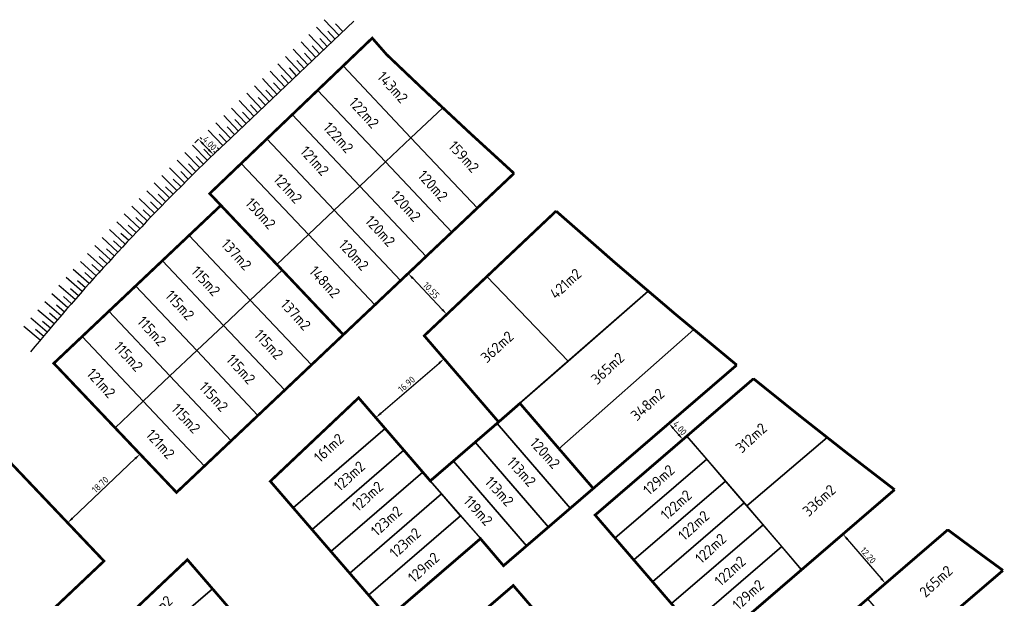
# Model space of a CAD drawing. Header units: metres. Extents: x 104077 to 107207, y 427465 to 428236.
# Tile 4 of 7: x 104285 to 104469, y 428127 to 428236. Entities that reach past the tile are written whole.
import ezdxf

# ---------------------------------------------------------------- set-up
doc = ezdxf.new("R2010")
doc.units = ezdxf.units.M
doc.layers.get('DefPoints').update_dxf_attribs({"color": 211, "lineweight": 18})
for name, color, linetype, lineweight in [('_BPD-AL-T25', 7, 'Continuous', 25), ('_BPD_uitgfite', 170, 'Continuous', 30), ('_GEMEENTE-AL-T25 2.7', 7, 'Continuous', 25), ('_GEMEENTE_uitgifte 2.7', 170, 'Continuous', 30), ('_Taluds', 130, 'Continuous', 30), ('maatvoering', 130, 'Continuous', 30)]:
    doc.layers.add(name, color=color, linetype=linetype, lineweight=lineweight)
for name, color, linetype in [('_BPD_kavels grijs', 8, 'KG-KADASTRAAL'), ('_GEMEENTE_kavels grijs 2.7', 8, 'KG-KADASTRAAL'), ('_School_kavels grijs', 8, 'KG-KADASTRAAL'), ('_School_uitgifte', 170, 'Continuous'), ('_Trivire-AL-T25', 7, 'KG-KADASTRAAL'), ('_Trivire_kavels grijs', 8, 'KG-KADASTRAAL'), ('_Trivire_uitgifte', 170, 'Continuous'), ('_VolkerWessels-AL-T25', 7, 'KG-KADASTRAAL'), ('_VolkerWessels_kavels grijs', 8, 'KG-KADASTRAAL'), ('_VolkerWessels_uitgifte', 170, 'Continuous')]:
    doc.layers.add(name, color=color, linetype=linetype)
doc.styles.add('NLCS-ISO', font='NLCS-ISO.ttf')
doc.styles.add('NLCS-ISO-M500-T25', font='NLCS-ISO.ttf', dxfattribs={"height": 1.25})
doc.linetypes.add('KG-KADASTRAAL', pattern='A,5.5,-2,["K",Standard,S=1.8,R=0,X=0,Y=-0.9],-2,5.5,-2,[5,NLCS.SHX,S=0.75,R=0,X=0,Y=0],-2', length=19)
doc.dimstyles.new('NLCS-M500-T25-PIJL_L2_H1', dxfattribs={"dimscale": 0.5, "dimtxt": 1.25, "dimasz": 2.5, "dimexe": 2, "dimexo": 2, "dimgap": 0.7, "dimtad": 1, "dimzin": 0, "dimdsep": 46, "dimtxsty": 'NLCS-ISO-M500-T25', "dimcen": 2.5, "dimdle": 2, "dimclrd": 256, "dimclre": 256, "dimclrt": 7, "dimadec": 1, "dimazin": 0, "dimtfac": 1, "dimtofl": 0, "dimtmove": 0, "dimatfit": 3, "dimfxl": 2, "dimfxlon": 1, "dimtfill": 1, "dimtfillclr": 256, "dimtolj": 1, "dimtzin": 0, "dimlwd": -1, "dimlwe": -1, "dimarcsym": 0})

# ---------------------------------------------------------------- blocks, each defined once
blk = doc.blocks.new('*D13')
at = {"layer": 'DefPoints', "color": 0, "transparency": 16777216}
for p in [(104357.47, 428187.97), (104357.47, 428187.97), (104364.71, 428180.3)]:
    blk.add_point(p, dxfattribs=at)
at = {"layer": 'maatvoering', "transparency": 16777216}
for p, q in [((104357.47, 428187.97), (104358.19, 428188.65)), ((104363.86, 428181.21), (104358.32, 428187.06)), ((104364.71, 428180.3), (104365.44, 428180.99))]:
    blk.add_line(p, q, dxfattribs=at)
for points in [[(104358.48, 428187.2), (104358.17, 428186.91), (104357.47, 428187.97)], [(104364.01, 428181.35), (104363.7, 428181.07), (104364.71, 428180.3)]]:
    blk.add_solid(points, dxfattribs=at)
at = {"layer": 'maatvoering', "color": 7, "transparency": 16777216, "insert": (104361.8, 428184.8), "char_height": 1.25, "attachment_point": 5, "rotation": 313.4034, "style": 'NLCS-ISO-M500-T25', "bg_fill": 3, "box_fill_scale": 1.1, "bg_fill_color": 256, "bg_fill_true_color": 13158600, "bg_fill_transparency": 0}
blk.add_mtext('\\A1;10.55', dxfattribs=at)
blk = doc.blocks.new('*D14')
at = {"layer": 'DefPoints', "color": 0, "transparency": 16777216}
for p in [(104438.9, 428139.13), (104446.86, 428129.88), (104446.86, 428129.88)]:
    blk.add_point(p, dxfattribs=at)
at = {"layer": 'maatvoering', "transparency": 16777216}
for p, q in [((104438.9, 428139.13), (104438.14, 428138.48)), ((104439.72, 428138.18), (104446.05, 428130.83)), ((104446.86, 428129.88), (104446.11, 428129.23))]:
    blk.add_line(p, q, dxfattribs=at)
for points in [[(104439.88, 428138.32), (104439.56, 428138.05), (104438.9, 428139.13)], [(104446.21, 428130.97), (104445.89, 428130.69), (104446.86, 428129.88)]]:
    blk.add_solid(points, dxfattribs=at)
at = {"layer": 'maatvoering', "color": 7, "transparency": 16777216, "insert": (104443.62, 428135.14), "char_height": 1.25, "attachment_point": 5, "rotation": 310.7309, "style": 'NLCS-ISO-M500-T25', "bg_fill": 3, "box_fill_scale": 1.1, "bg_fill_color": 256, "bg_fill_true_color": 13158600, "bg_fill_transparency": 0}
blk.add_mtext('\\A1;12.20', dxfattribs=at)
blk = doc.blocks.new('*D23')
at = {"layer": '_Taluds', "transparency": 16777216}
for p, q in [((104318.21, 428213.11), (104317.49, 428212.42)), ((104319.08, 428212.21), (104320.12, 428211.13)), ((104320.99, 428210.23), (104321.71, 428210.92))]:
    blk.add_line(p, q, dxfattribs=at)
for points in [[(104319.23, 428212.35), (104318.93, 428212.06), (104318.21, 428213.11)], [(104320.27, 428211.27), (104319.97, 428210.98), (104320.99, 428210.23)]]:
    blk.add_solid(points, dxfattribs=at)
at = {"layer": '_Taluds', "color": 7, "transparency": 16777216, "insert": (104320.3, 428212.34), "char_height": 1.25, "attachment_point": 5, "rotation": 313.904, "style": 'NLCS-ISO-M500-T25', "bg_fill": 3, "box_fill_scale": 1.1, "bg_fill_color": 256, "bg_fill_true_color": 13158600, "bg_fill_transparency": 0}
blk.add_mtext('\\A1;4.00', dxfattribs=at)
at = {"layer": 'DefPoints', "color": 0, "transparency": 16777216}
for p in [(104318.21, 428213.11), (104320.99, 428210.23), (104320.99, 428210.23)]:
    blk.add_point(p, dxfattribs=at)
blk = doc.blocks.new('*D28')
at = {"layer": 'DefPoints', "color": 0, "transparency": 16777216}
for p in [(104307.25, 428154.13), (104307.25, 428154.13), (104293.69, 428141.25)]:
    blk.add_point(p, dxfattribs=at)
at = {"layer": 'maatvoering', "transparency": 16777216}
for p, q in [((104294.6, 428142.11), (104306.34, 428153.27)), ((104307.25, 428154.13), (104306.56, 428154.85)), ((104293.69, 428141.25), (104293, 428141.98))]:
    blk.add_line(p, q, dxfattribs=at)
for points in [[(104306.2, 428153.42), (104306.49, 428153.12), (104307.25, 428154.13)], [(104294.45, 428142.26), (104294.74, 428141.96), (104293.69, 428141.25)]]:
    blk.add_solid(points, dxfattribs=at)
at = {"layer": 'maatvoering', "color": 7, "transparency": 16777216, "insert": (104299.8, 428148.4), "char_height": 1.25, "attachment_point": 5, "rotation": 43.5218, "style": 'NLCS-ISO-M500-T25', "bg_fill": 3, "box_fill_scale": 1.1, "bg_fill_color": 256, "bg_fill_true_color": 13158600, "bg_fill_transparency": 0}
blk.add_mtext('\\A1;18.70', dxfattribs=at)
blk = doc.blocks.new('*D33')
at = {"layer": 'DefPoints', "color": 0, "transparency": 16777216}
for p in [(104364.2, 428171.98), (104364.2, 428171.98), (104351.4, 428160.94)]:
    blk.add_point(p, dxfattribs=at)
at = {"layer": 'maatvoering', "transparency": 16777216}
for p, q in [((104364.2, 428171.98), (104363.55, 428172.74)), ((104352.35, 428161.76), (104363.26, 428171.16)), ((104351.4, 428160.94), (104350.75, 428161.7))]:
    blk.add_line(p, q, dxfattribs=at)
for points in [[(104363.12, 428171.32), (104363.39, 428171), (104364.2, 428171.98)], [(104352.21, 428161.91), (104352.49, 428161.6), (104351.4, 428160.94)]]:
    blk.add_solid(points, dxfattribs=at)
at = {"layer": 'maatvoering', "color": 7, "transparency": 16777216, "insert": (104357.17, 428167.2), "char_height": 1.25, "attachment_point": 5, "rotation": 40.7763, "style": 'NLCS-ISO-M500-T25', "bg_fill": 3, "box_fill_scale": 1.1, "bg_fill_color": 256, "bg_fill_true_color": 13158600, "bg_fill_transparency": 0}
blk.add_mtext('\\A1;16.90', dxfattribs=at)
blk = doc.blocks.new('*D34')
at = {"layer": 'maatvoering', "transparency": 16777216}
for p, q in [((104406.32, 428159.88), (104407.07, 428160.54)), ((104407.13, 428158.94), (104408.11, 428157.8)), ((104408.93, 428156.85), (104409.68, 428157.5))]:
    blk.add_line(p, q, dxfattribs=at)
for points in [[(104407.29, 428159.07), (104406.97, 428158.8), (104406.32, 428159.88)], [(104408.27, 428157.94), (104407.95, 428157.66), (104408.93, 428156.85)]]:
    blk.add_solid(points, dxfattribs=at)
at = {"layer": 'maatvoering', "color": 7, "transparency": 16777216, "insert": (104408.36, 428159), "char_height": 1.25, "attachment_point": 5, "rotation": 310.717, "style": 'NLCS-ISO-M500-T25', "bg_fill": 3, "box_fill_scale": 1.1, "bg_fill_color": 256, "bg_fill_true_color": 13158600, "bg_fill_transparency": 0}
blk.add_mtext('\\A1;4.00', dxfattribs=at)
at = {"layer": 'DefPoints', "color": 0, "transparency": 16777216}
for p in [(104406.32, 428159.88), (104408.93, 428156.85), (104408.93, 428156.85)]:
    blk.add_point(p, dxfattribs=at)

msp = doc.modelspace()

# ---------------------------------------------------------------- linework, layer by layer
at = {"layer": '_BPD_kavels grijs', "ltscale": 0.2, "flags": 128}
msp.add_lwpolyline([(104402.45, 428184.626, -0.0052173), (104385.174, 428199.65), (104372.228, 428187.407), (104387.434, 428171.529), (104402.45, 428184.626, -0.0052173)], format="xyb", close=True, dxfattribs=at)
for points in [[(104416.906, 428149.069), (104413.387, 428153.165), (104396.194, 428138.394), (104399.717, 428134.301), (104416.906, 428149.069)], [(104420.427, 428144.971), (104416.906, 428149.069), (104399.717, 428134.301), (104403.242, 428130.206), (104420.427, 428144.971)], [(104423.942, 428140.88), (104420.427, 428144.971), (104403.242, 428130.206), (104406.761, 428126.118), (104423.942, 428140.88)], [(104427.462, 428136.782), (104423.942, 428140.88), (104406.761, 428126.118), (104410.285, 428122.024), (104427.462, 428136.782)], [(104431.168, 428132.469), (104427.462, 428136.782), (104410.285, 428122.024), (104414.011, 428117.695), (104431.168, 428132.469)], [(104380.876, 428125.183), (104377.157, 428129.503), (104360.038, 428114.775), (104363.751, 428110.471), (104380.876, 428125.183)]]:
    msp.add_lwpolyline(points, close=True, dxfattribs=at)
at = {"layer": '_BPD_uitgfite', "const_width": 0.5, "flags": 128}
msp.add_lwpolyline([(104392.138, 428147.681), (104378.401, 428163.622), (104374.414, 428160.138), (104360.479, 428176.295), (104385.174, 428199.65, 0.0101322), (104419.007, 428170.806)], format="xyb", close=True, dxfattribs=at)
at = {"layer": '_BPD_uitgfite', "flags": 128}
msp.add_lwpolyline([(104414.011, 428117.695, 0.5, 0.5, 0), (104392.485, 428142.702, 0.5, 0.5, 0), (104422.156, 428168.239, 0.5, 0.5, 0.0076596), (104448.571, 428147.454, 0.5, 0.5, 0), (104414.011, 428117.695, 0, 0, 0)], format="xyseb", close=True, dxfattribs=at)
at = {"layer": '_BPD_uitgfite', "const_width": 0.5, "flags": 128}
msp.add_lwpolyline([(104377.157, 428129.503), (104360.038, 428114.775), (104355.712, 428119.792), (104342.891, 428108.765), (104349.677, 428100.904), (104332.252, 428085.911), (104351.336, 428063.728), (104368.787, 428078.754), (104356.858, 428092.587), (104369.651, 428103.63), (104381.594, 428089.782), (104398.683, 428104.497), (104377.157, 428129.503)], dxfattribs=at)
at = {"layer": '_School_uitgifte', "const_width": 0.5, "flags": 128}
msp.add_lwpolyline([(104300.494, 428134.084), (104273.064, 428162.968, -0.0266231), (104238.062, 428125.978, -0.0070088), (104228.191, 428116.868), (104246.573, 428095.613), (104267.433, 428115.34), (104273.696, 428108.718), (104300.494, 428134.084)], format="xyb", close=True, dxfattribs=at)
at = {"layer": '_Taluds', "flags": 128}
msp.add_lwpolyline([(104347.273, 428235.255), (104323.048, 428212.198, 0.0065051), (104314.86, 428204.214, 0.0238077), (104286.739, 428173.255, 0.0238077)], format="xyb", dxfattribs=at)
for points in [[(104344.487, 428232.59), (104341.749, 428235.505)], [(104343.847, 428234.732), (104345.214, 428233.271)], [(104341.59, 428229.832), (104338.851, 428232.748)], [(104343.038, 428231.211), (104340.3, 428234.126)], [(104342.398, 428233.354), (104343.765, 428231.892)], [(104340.141, 428228.454), (104337.403, 428231.369)], [(104339.501, 428230.596), (104340.867, 428229.134)], [(104340.949, 428231.975), (104342.316, 428230.513)], [(104338.692, 428227.075), (104335.954, 428229.99)], [(104338.052, 428229.217), (104339.419, 428227.756)], [(104335.795, 428224.317), (104333.056, 428227.232)], [(104337.244, 428225.696), (104334.505, 428228.611)], [(104336.603, 428227.838), (104337.97, 428226.377)], [(104334.346, 428222.938), (104331.608, 428225.854)], [(104333.706, 428225.081), (104335.072, 428223.619)], [(104335.154, 428226.459), (104336.521, 428224.998)], [(104332.897, 428221.559), (104330.159, 428224.475)], [(104332.257, 428223.702), (104333.624, 428222.24)], [(104330, 428218.802), (104327.261, 428221.717)], [(104331.449, 428220.181), (104328.71, 428223.096)], [(104330.808, 428222.323), (104332.175, 428220.861)], [(104328.551, 428217.423), (104325.813, 428220.338)], [(104327.911, 428219.565), (104329.277, 428218.104)], [(104329.359, 428220.944), (104330.726, 428219.483)], [(104327.102, 428216.044), (104324.364, 428218.959)], [(104326.462, 428218.186), (104327.829, 428216.725)], [(104324.201, 428213.29), (104321.457, 428216.2)], [(104325.654, 428214.665), (104322.915, 428217.581)], [(104325.013, 428216.808), (104326.38, 428215.346)], [(104322.75, 428211.915), (104319.992, 428214.812)], [(104322.095, 428214.053), (104323.472, 428212.6)], [(104323.557, 428215.431), (104324.926, 428213.972)], [(104321.304, 428210.532), (104318.533, 428213.417)], [(104320.64, 428212.667), (104322.023, 428211.221)], [(104318.432, 428207.748), (104315.635, 428210.608)], [(104319.865, 428209.144), (104317.081, 428212.016)], [(104319.191, 428211.276), (104320.58, 428209.836)], [(104317.005, 428206.347), (104314.196, 428209.193)], [(104316.312, 428208.472), (104317.715, 428207.045)], [(104317.748, 428209.877), (104319.144, 428208.444)], [(104315.585, 428204.938), (104312.763, 428207.772)], [(104314.882, 428207.061), (104316.291, 428205.64)], [(104312.764, 428202.102), (104309.916, 428204.91)], [(104314.172, 428203.524), (104311.336, 428206.345)], [(104313.459, 428205.643), (104314.874, 428204.229)], [(104311.364, 428200.675), (104308.502, 428203.47)], [(104312.042, 428204.219), (104313.464, 428202.811)], [(104309.969, 428199.241), (104307.095, 428202.023)], [(104309.228, 428201.351), (104310.662, 428199.956)], [(104310.632, 428202.788), (104312.06, 428201.386)], [(104308.581, 428197.801), (104305.695, 428200.57)], [(104307.83, 428199.907), (104309.271, 428198.519)], [(104305.826, 428194.902), (104302.914, 428197.644)], [(104307.2, 428196.354), (104304.301, 428199.11)], [(104306.44, 428198.457), (104307.887, 428197.075)], [(104304.458, 428193.443), (104301.534, 428196.172)], [(104303.678, 428195.538), (104305.138, 428194.17)], [(104305.056, 428197.001), (104306.509, 428195.626)], [(104303.096, 428191.977), (104300.16, 428194.693)], [(104302.307, 428194.07), (104303.773, 428192.708)], [(104301.742, 428190.506), (104298.793, 428193.209)], [(104300.943, 428192.595), (104302.415, 428191.239)], [(104299.053, 428187.545), (104296.08, 428190.22)], [(104300.394, 428189.029), (104297.433, 428191.718)], [(104299.586, 428191.113), (104301.064, 428189.765)], [(104297.718, 428186.055), (104294.733, 428188.717)], [(104296.891, 428188.132), (104298.382, 428186.797)], [(104298.235, 428189.626), (104299.719, 428188.284)], [(104296.391, 428184.559), (104293.393, 428187.208)], [(104295.554, 428186.633), (104297.051, 428185.305)], [(104295.07, 428183.057), (104292.06, 428185.692)], [(104294.224, 428185.127), (104295.727, 428183.806)], [(104292.449, 428180.036), (104289.416, 428182.643)], [(104293.756, 428181.55), (104290.735, 428184.171)], [(104292.901, 428183.615), (104294.409, 428182.301)], [(104291.149, 428178.516), (104288.104, 428181.109)], [(104291.584, 428182.098), (104293.099, 428180.79)], [(104289.856, 428176.99), (104286.799, 428179.57)], [(104288.972, 428179.044), (104290.498, 428177.751)], [(104290.275, 428180.574), (104291.795, 428179.273)], [(104288.569, 428175.459), (104285.501, 428178.024)], [(104287.676, 428177.509), (104289.209, 428176.222)]]:
    msp.add_lwpolyline(points, dxfattribs=at)
at = {"layer": '_Trivire_kavels grijs', "ltscale": 0.2, "flags": 128}
for points in [[(104322.391, 428200.723), (104316.443, 428195.097), (104327.891, 428182.976), (104333.853, 428188.607), (104322.391, 428200.723)], [(104316.443, 428195.097), (104311.43, 428190.356), (104322.875, 428178.238), (104327.891, 428182.976), (104316.443, 428195.097)], [(104311.43, 428190.356), (104306.416, 428185.615), (104317.859, 428173.5), (104322.875, 428178.238), (104311.43, 428190.356)], [(104333.853, 428188.607), (104327.891, 428182.976), (104339.356, 428170.839), (104345.324, 428176.482), (104333.853, 428188.607)], [(104306.416, 428185.615), (104301.403, 428180.873), (104312.843, 428168.762), (104317.859, 428173.5), (104306.416, 428185.615)], [(104327.891, 428182.976), (104322.875, 428178.238), (104334.343, 428166.097), (104339.356, 428170.839), (104327.891, 428182.976)], [(104301.403, 428180.873), (104296.39, 428176.132), (104307.827, 428164.024), (104312.843, 428168.762), (104301.403, 428180.873)], [(104322.875, 428178.238), (104317.859, 428173.5), (104329.33, 428161.356), (104334.343, 428166.097), (104322.875, 428178.238)], [(104296.39, 428176.132), (104291.101, 428171.13), (104302.568, 428159.057), (104307.827, 428164.024), (104296.39, 428176.132)], [(104317.859, 428173.5), (104312.843, 428168.762), (104324.317, 428156.615), (104329.33, 428161.356), (104317.859, 428173.5)]]:
    msp.add_lwpolyline(points, close=True, dxfattribs=at)
at = {"layer": '_Trivire_uitgifte', "const_width": 0.5, "flags": 128}
msp.add_lwpolyline([(104322.391, 428200.723), (104345.324, 428176.482), (104314.081, 428146.934), (104291.101, 428171.13)], close=True, dxfattribs=at)
at = {"layer": '_VolkerWessels_kavels grijs', "ltscale": 0.2, "flags": 128}
for points in [[(104363.944, 428219.008, -0.0033104), (104353.405, 428229.006), (104350.736, 428232.056), (104345.287, 428226.842), (104357.995, 428213.388), (104363.944, 428219.008, -0.0033104)], [(104363.944, 428219.008), (104357.995, 428213.388), (104370.428, 428200.225), (104377.293, 428206.718, -0.0041348), (104363.944, 428219.008)]]:
    msp.add_lwpolyline(points, format="xyb", close=True, dxfattribs=at)
for points in [[(104345.287, 428226.842), (104340.518, 428222.279), (104353.197, 428208.856), (104357.995, 428213.388), (104345.287, 428226.842)], [(104353.197, 428208.856), (104340.518, 428222.279), (104335.75, 428217.716), (104348.399, 428204.324), (104353.197, 428208.856)], [(104348.399, 428204.324), (104335.75, 428217.716), (104330.981, 428213.153), (104343.601, 428199.792), (104348.399, 428204.324)], [(104330.981, 428213.153), (104326.212, 428208.59), (104338.803, 428195.26), (104343.601, 428199.792), (104330.981, 428213.153)], [(104357.995, 428213.388), (104353.197, 428208.856), (104365.633, 428195.69), (104370.428, 428200.225), (104357.995, 428213.388)], [(104338.803, 428195.26), (104326.212, 428208.59), (104320.301, 428202.934), (104322.391, 428200.723), (104332.865, 428189.652), (104338.803, 428195.26)], [(104353.197, 428208.856), (104348.399, 428204.324), (104360.838, 428191.155), (104365.633, 428195.69), (104353.197, 428208.856)], [(104343.601, 428199.792), (104338.803, 428195.26), (104351.248, 428182.085), (104356.043, 428186.62), (104343.601, 428199.792)], [(104338.803, 428195.26), (104332.865, 428189.652), (104345.324, 428176.482), (104351.248, 428182.085), (104338.803, 428195.26)], [(104378.401, 428163.622), (104374.414, 428160.138), (104374.11, 428159.876), (104387.834, 428143.977), (104392.138, 428147.681), (104378.401, 428163.622)], [(104356.672, 428154.832), (104353.146, 428158.922), (104335.934, 428144.065), (104339.463, 428139.977), (104356.672, 428154.832)], [(104374.11, 428159.876), (104370.021, 428156.349), (104383.741, 428140.454), (104387.834, 428143.977), (104374.11, 428159.876)], [(104370.021, 428156.349), (104365.932, 428152.822), (104379.648, 428136.931), (104383.741, 428140.454), (104370.021, 428156.349)], [(104360.199, 428150.743), (104356.672, 428154.832), (104339.463, 428139.977), (104342.991, 428135.89), (104360.199, 428150.743)], [(104365.932, 428152.822), (104361.616, 428149.1), (104371.009, 428138.278), (104375.323, 428133.209), (104379.648, 428136.931), (104365.932, 428152.822)], [(104363.734, 428146.661), (104361.616, 428149.1), (104360.199, 428150.743), (104342.991, 428135.89), (104346.52, 428131.802), (104363.734, 428146.661)], [(104367.273, 428142.582), (104363.734, 428146.661), (104346.52, 428131.802), (104350.048, 428127.714), (104367.273, 428142.582)], [(104371.009, 428138.278), (104367.273, 428142.582), (104350.048, 428127.714), (104353.747, 428123.428), (104371.009, 428138.278)], [(104316.117, 428134.338), (104299.401, 428118.529), (104303.419, 428113.87), (104320.82, 428128.89), (104316.117, 428134.338)], [(104324.348, 428124.802), (104320.82, 428128.89), (104303.419, 428113.87), (104306.946, 428109.78), (104324.348, 428124.802)]]:
    msp.add_lwpolyline(points, close=True, dxfattribs=at)
at = {"layer": '_VolkerWessels_uitgifte', "const_width": 0.5, "flags": 128}
msp.add_lwpolyline([(104322.391, 428200.723), (104320.301, 428202.934), (104350.736, 428232.056), (104353.405, 428229.006, 0.0074453), (104377.293, 428206.718), (104345.324, 428176.482)], format="xyb", close=True, dxfattribs=at)
for points in [[(104353.747, 428123.428), (104331.65, 428149.029), (104348.188, 428164.67), (104361.616, 428149.1), (104374.414, 428160.138), (104378.401, 428163.622), (104392.138, 428147.681), (104375.323, 428133.209), (104371.009, 428138.278)], [(104310.372, 428071.818), (104296.483, 428087.91), (104300.498, 428091.38), (104313.296, 428102.417), (104299.401, 428118.529), (104316.117, 428134.338), (104338.648, 428108.235), (104321.181, 428093.208), (104327.2, 428086.297), (104310.372, 428071.819)]]:
    msp.add_lwpolyline(points, close=True, dxfattribs=at)

# ---------------------------------------------------------------- texts
at = {"layer": '_BPD-AL-T25', "char_height": 2, "width": 14.51984, "attachment_point": 1, "rotation": 42.54287, "style": 'NLCS-ISO'}
for s, insert in [('\\A1;421m2', (104383.774, 428184.491)), ('\\A1;362m2', (104370.834, 428172.534)), ('\\A1;365m2', (104391.497, 428168.484)), ('\\A1;312m2', (104418.593, 428155.626)), ('\\A1;129m2', (104401.246, 428147.739)), ('\\A1;122m2', (104404.542, 428143.102)), ('\\A1;336m2', (104431.126, 428143.752)), ('\\A1;122m2', (104407.837, 428139.229)), ('\\A1;122m2', (104411.003, 428134.938)), ('\\A1;122m2', (104414.646, 428130.691)), ('\\A1;129m2', (104417.985, 428126.228))]:
    msp.add_mtext(s, dxfattribs=dict(at, insert=insert))
at = {"layer": '_GEMEENTE-AL-T25 2.7', "insert": (104453.02, 428128.593), "char_height": 2, "width": 14.51984, "attachment_point": 1, "rotation": 42.54287, "style": 'NLCS-ISO'}
msp.add_mtext('\\A1;265m2', dxfattribs=at)
at = {"layer": '_Trivire-AL-T25', "char_height": 2, "width": 14.51984, "attachment_point": 1, "rotation": 312.54287, "style": 'NLCS-ISO'}
for s, insert in [('\\A1;137m2', (104323.765, 428194.657)), ('\\A1;115m2', (104318.132, 428189.575)), ('\\A1;115m2', (104313.28, 428185.039)), ('\\A1;137m2', (104334.875, 428183.384)), ('\\A1;115m2', (104308.037, 428180.191)), ('\\A1;115m2', (104329.946, 428177.676)), ('\\A1;115m2', (104303.655, 428175.421)), ('\\A1;115m2', (104324.703, 428173.063)), ('\\A1;121m2', (104298.569, 428170.417)), ('\\A1;115m2', (104319.617, 428167.902)), ('\\A1;115m2', (104314.42, 428163.835)), ('\\A1;121m2', (104309.664, 428158.983))]:
    msp.add_mtext(s, dxfattribs=dict(at, insert=insert))
at = {"layer": '_VolkerWessels-AL-T25', "char_height": 2, "width": 14.51984, "attachment_point": 1, "style": 'NLCS-ISO'}
for s, insert, rotation in [('\\A1;143m2', (104352.994, 428226.034), 312.54287), ('\\A1;122m2', (104347.68, 428221.187), 312.54287), ('\\A1;122m2', (104342.881, 428216.547), 312.54287), ('\\A1;159m2', (104366.307, 428213.031), 312.54287), ('\\A1;121m2', (104338.546, 428212.061), 312.54287), ('\\A1;120m2', (104360.579, 428207.513), 312.54287), ('\\A1;121m2', (104333.541, 428206.853), 312.54287), ('\\A1;120m2', (104355.522, 428203.698), 312.54287), ('\\A1;150m2', (104328.278, 428202.367), 312.54287), ('\\A1;120m2', (104350.718, 428199.038), 312.54287), ('\\A1;120m2', (104345.764, 428194.552), 312.54287), ('\\A1;148m2', (104340.243, 428189.602), 312.54287), ('\\A1;161m2', (104339.584, 428153.851), 42.54287), ('\\A1;120m2', (104381.587, 428157.414), 312.54287), ('\\A1;123m2', (104343.317, 428148.469), 42.54287), ('\\A1;113m2', (104377.283, 428153.83), 312.54287), ('\\A1;123m2', (104346.726, 428144.687), 42.54287), ('\\A1;113m2', (104373.133, 428150.144), 312.54287), ('\\A1;119m2', (104369.137, 428146.559), 312.54287), ('\\A1;123m2', (104350.257, 428140.051), 42.54287), ('\\A1;123m2', (104353.773, 428135.978), 42.54287), ('\\A1;129m2', (104357.21, 428131.346), 42.54287), ('\\A1;153m2', (104307.203, 428123.224), 42.54287)]:
    msp.add_mtext(s, dxfattribs=dict(at, insert=insert, rotation=rotation))

# ---------------------------------------------------------------- next in the draw order: dimensions: what is measured, and where the dimension line sits
at = {"layer": '_Taluds'}
dim = msp.add_aligned_dim(p1=(104318.213, 428213.109), p2=(104320.987, 428210.227), distance=0, dimstyle='NLCS-M500-T25-PIJL_L2_H1', dxfattribs=at)
dim.commit()
dim.dimension.update_dxf_attribs({"geometry": '*D23', "text_midpoint": (104320.303, 428212.344)})
at = {"layer": 'maatvoering'}
for p1, p2, picture, middle in [((104364.715, 428180.301), (104357.466, 428187.966), '*D13', (104361.799, 428184.803)), ((104351.404, 428160.941), (104364.202, 428171.978), '*D33', (104357.166, 428167.198)), ((104406.317, 428159.884), (104408.926, 428156.852), '*D34', (104408.36, 428159.004)), ((104293.689, 428141.25), (104307.248, 428154.128), '*D28', (104299.797, 428148.396)), ((104438.902, 428139.129), (104446.863, 428129.884), '*D14', (104443.621, 428135.142))]:
    dim = msp.add_aligned_dim(p1=p1, p2=p2, distance=0, dimstyle='NLCS-M500-T25-PIJL_L2_H1', dxfattribs=at)
    dim.commit()
    dim.dimension.update_dxf_attribs({"geometry": picture, "text_midpoint": middle})

# ---------------------------------------------------------------- next in the draw order: linework, layer by layer
at = {"layer": '_BPD_kavels grijs', "ltscale": 0.2, "flags": 128}
for points in [[(104387.434, 428171.529), (104372.228, 428187.407), (104360.479, 428176.295), (104374.397, 428160.158), (104387.434, 428171.529)], [(104413.387, 428153.165), (104409.669, 428157.492), (104392.485, 428142.702), (104396.194, 428138.394), (104413.387, 428153.165)]]:
    msp.add_lwpolyline(points, close=True, dxfattribs=at)
for points in [[(104410.979, 428177.437, -0.0025418), (104402.45, 428184.626), (104378.387, 428163.639), (104385.715, 428155.134), (104410.979, 428177.437, -0.0025418)], [(104419.007, 428170.806, -0.0023727), (104410.979, 428177.437), (104385.715, 428155.134), (104392.138, 428147.681), (104419.007, 428170.806, -0.0023727)], [(104435.93, 428157.238, -0.0040169), (104422.156, 428168.239), (104409.669, 428157.492), (104420.876, 428144.448), (104435.93, 428157.238, -0.0040169)], [(104448.571, 428147.454, -0.0036425), (104435.93, 428157.238), (104420.876, 428144.448), (104431.168, 428132.469), (104448.571, 428147.454, -0.0036425)]]:
    msp.add_lwpolyline(points, format="xyb", close=True, dxfattribs=at)
at = {"layer": '_GEMEENTE_kavels grijs 2.7', "ltscale": 0.2}
msp.add_lwpolyline([(104468.874, 428132.333, -0.0028924), (104458.541, 428139.939), (104443.519, 428127.004), (104451.624, 428117.632), (104454.333, 428119.93), (104459.291, 428124.123), (104468.874, 428132.333, -0.0028924)], format="xyb", close=True, dxfattribs=at)
at = {"layer": '_GEMEENTE_uitgifte 2.7', "const_width": 0.5, "flags": 128}
msp.add_lwpolyline([(104429.291, 428098.358), (104437.34, 428105.502), (104443.292, 428110.629), (104449.021, 428115.425), (104454.333, 428119.93), (104459.291, 428124.123), (104468.874, 428132.333, -0.0028924), (104458.541, 428139.939), (104423.14, 428109.457), (104421.164, 428107.755)], format="xyb", close=True, dxfattribs=at)
at = {"layer": '_School_kavels grijs', "ltscale": 0.2, "flags": 128}
msp.add_lwpolyline([(104300.494, 428134.084), (104273.064, 428162.968, -0.0266231), (104238.062, 428125.978, -0.0070088), (104228.191, 428116.868), (104246.573, 428095.613), (104267.433, 428115.34), (104273.696, 428108.718), (104300.494, 428134.084)], format="xyb", close=True, dxfattribs=at)
at = {"layer": '_Trivire_kavels grijs', "ltscale": 0.2, "flags": 128}
for points in [[(104312.843, 428168.762), (104307.827, 428164.024), (104319.304, 428151.874), (104324.317, 428156.615), (104312.843, 428168.762)], [(104307.827, 428164.024), (104302.568, 428159.057), (104314.081, 428146.934), (104319.304, 428151.874), (104307.827, 428164.024)]]:
    msp.add_lwpolyline(points, close=True, dxfattribs=at)
at = {"layer": '_VolkerWessels_kavels grijs', "ltscale": 0.2, "flags": 128}
for points in [[(104348.399, 428204.324), (104343.601, 428199.792), (104356.043, 428186.62), (104360.838, 428191.155), (104348.399, 428204.324)], [(104353.146, 428158.922), (104348.188, 428164.67), (104331.65, 428149.029), (104335.934, 428144.065), (104353.146, 428158.922)]]:
    msp.add_lwpolyline(points, close=True, dxfattribs=at)

# ---------------------------------------------------------------- next in the draw order: texts
at = {"layer": '_BPD-AL-T25', "insert": (104398.941, 428161.672), "char_height": 2, "width": 14.51984, "attachment_point": 1, "rotation": 42.54287, "style": 'NLCS-ISO'}
msp.add_mtext('\\A1;348m2', dxfattribs=at)

doc.saveas('drawing.dxf')
